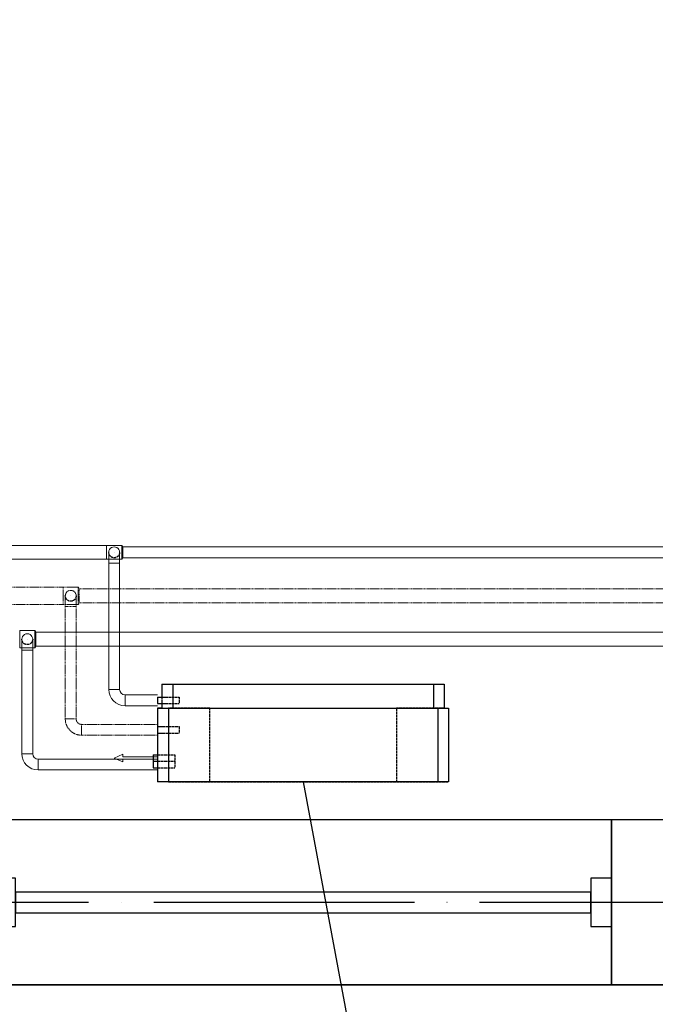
# Model space of a CAD drawing. Header units: millimetres. Extents: x 9824119 to 13672909, y -72394 to 462135.
# Tile 21 of 256: x 10093687 to 10095150, y 8872 to 11140. Entities that reach past the tile are written whole.
import ezdxf
from ezdxf import colors
from ezdxf.entities.mleader import LeaderData, LeaderLine
from ezdxf.math import Vec2, Vec3

# ---------------------------------------------------------------- set-up
doc = ezdxf.new("R2010")
doc.units = ezdxf.units.MM
for name, pattern in [('ACAD_ISO04W100', [30, 24, -3, 0, -3]), ('Hidden', [3, 2, -1]), ('UnderFloor', [7.5, 6, -1.5])]:
    doc.linetypes.add(name, pattern=pattern)
for name, color, linetype in [('MAGI_GENERAL', 7, 'Continuous'), ('PIPE-H1', 7, 'Continuous'), ('PIPE-H1-COMPONENT-', 7, 'Continuous')]:
    doc.layers.add(name, color=color, linetype=linetype)
doc.layers.add('Оси', color=1, linetype='ACAD_ISO04W100', lineweight=0)
doc.styles.add('ISOCPEUR', font='isocpeui.ttf')
doc.styles.add('СПДС', font='isocpeur.ttf')

# ---------------------------------------------------------------- blocks, each defined once
blk = doc.blocks.new('A$C04BF76B1')
at = {"color": 5}
for points in [[(-1352.5, 569.8), (67.5, 569.8), (67.5, 189.8), (-1352.5, 189.8)], [(-1305, 435.3), (-1305, 324.3), (-1352.5, 324.3), (-1352.5, 435.3)], [(67.5, 435.3), (67.5, 324.3), (20, 324.3), (20, 435.3)], [(20, 403.5), (20, 356), (-1305, 356), (-1305, 403.5)]]:
    blk.add_lwpolyline(points, close=True, dxfattribs=at)
blk = doc.blocks.new('вамавммммммм')
at = {"color": 253, "lineweight": 25}
blk.add_line((1609828.4, 1413027.9), (1574438.4, 1413027.9), dxfattribs=at)
blk.add_lwpolyline([(1582418.4, 1413407.9), (1581028.4, 1413407.9), (1581028.4, 1413027.9), (1582418.4, 1413027.9)], close=True, dxfattribs=at)
at = {"layer": 'Оси', "color": 18, "lineweight": 25, "ltscale": 25, "true_color": 0x000000}
blk.add_line((1609828.4, 1413217.9), (1570469.5, 1413217.9), dxfattribs=at)
at = {"color": 253, "lineweight": 25, "xscale": -1}
blk.add_blockref('A$C04BF76B1', (1579675.9, 1412838.1), dxfattribs=at)
blk = doc.blocks.new('_None')
blk = doc.blocks.new('*U4141')
at = {"layer": 'PIPE-H1', "color": 82, "linetype": 'Continuous', "lineweight": 20}
for p, q in [((10093921.6, 9928.6, 12.5), (10093923.7, 9925.1, 12.5)), ((10093921.6, 9896.6, 12.5), (10093923.7, 9900.1, 12.5))]:
    blk.add_line(p, q, dxfattribs=at)
at = {"layer": 'PIPE-H1', "color": 82, "linetype": 'Continuous', "lineweight": 20, "extrusion": (1, 0, 0)}
for centre, major_axis in [((10093921.6, 9912.6, 12.5), (0, 16)), ((10093923.7, 9912.6, 12.5), (0, 12.5))]:
    blk.add_ellipse(centre, major_axis=major_axis, ratio=1, start_param=0, end_param=3.141593, dxfattribs=at)
blk = doc.blocks.new('*U4170')
at = {"layer": 'PIPE-H1', "color": 5, "linetype": 'Hidden', "lineweight": 20}
for p, q in [((10093821.6, 9832.6, 12.5), (10093823.9, 9828.6, 12.5)), ((10093821.6, 9792.6, 12.5), (10093823.9, 9796.6, 12.5))]:
    blk.add_line(p, q, dxfattribs=at)
at = {"layer": 'PIPE-H1', "color": 5, "linetype": 'Hidden', "lineweight": 20, "extrusion": (1, 0, 0)}
for centre, major_axis in [((10093821.6, 9812.6, 12.5), (0, 20)), ((10093823.9, 9812.6, 12.5), (0, 16))]:
    blk.add_ellipse(centre, major_axis=major_axis, ratio=1, start_param=0, end_param=3.141593, dxfattribs=at)
blk = doc.blocks.new('*U4171')
at = {"layer": 'PIPE-H1', "color": 1, "linetype": 'Continuous', "lineweight": 20}
for p, q in [((10093721.6, 9732.6, 12.5), (10093723.9, 9728.6, 12.5)), ((10093721.6, 9692.6, 12.5), (10093723.9, 9696.6, 12.5))]:
    blk.add_line(p, q, dxfattribs=at)
at = {"layer": 'PIPE-H1', "color": 1, "linetype": 'Continuous', "lineweight": 20, "extrusion": (1, 0, 0)}
for centre, major_axis in [((10093721.6, 9712.6, 12.5), (0, 20)), ((10093723.9, 9712.6, 12.5), (0, 16))]:
    blk.add_ellipse(centre, major_axis=major_axis, ratio=1, start_param=0, end_param=3.141593, dxfattribs=at)
blk = doc.blocks.new('*U4186')
at = {"layer": 'PIPE-H1', "color": 82, "linetype": 'Continuous', "lineweight": 20}
for p, q in [((10093886.6, 9928.6, 12.5), (10093921.6, 9928.6, 12.5)), ((10093886.6, 9896.6, 12.5), (10093921.6, 9896.6, 12.5))]:
    blk.add_line(p, q, dxfattribs=at)
at = {"layer": 'PIPE-H1', "color": 82, "linetype": 'Continuous', "lineweight": 20, "extrusion": (1, 0, 0)}
blk.add_ellipse((10093886.6, 9912.6, 12.5), major_axis=(0, 16), ratio=1, start_param=0, end_param=3.141593, dxfattribs=at)
blk = doc.blocks.new('*U4187')
at = {"layer": 'PIPE-H1', "color": 82, "linetype": 'Continuous', "lineweight": 20}
for p, q in [((10093886.6, 9928.6, 12.5), (10088971.3, 9928.6, 12.5)), ((10093886.6, 9896.6, 12.5), (10088971.3, 9896.6, 12.5))]:
    blk.add_line(p, q, dxfattribs=at)
blk = doc.blocks.new('*U4188')
at = {"layer": 'PIPE-H1', "color": 7, "linetype": 'Continuous', "lineweight": -3}
for p, q in [((10093904.1, 9912.6, 285), (10093904.1, 9912.6, 284)), ((10093904.1, 9912.6, 35), (10093904.1, 9912.6, 34))]:
    blk.add_line(p, q, dxfattribs=at)
blk = doc.blocks.new('*U4189')
at = {"layer": 'PIPE-H1', "color": 82, "linetype": 'Continuous', "lineweight": 20, "extrusion": (0, 0, -1)}
blk.add_ellipse((10093904.1, 9912.6, 535), major_axis=(-12.5, 0), ratio=1, start_param=0, end_param=3.141593, dxfattribs=at)
at = {"layer": 'PIPE-H1', "color": 1, "linetype": 'UnderFloor', "lineweight": -3, "extrusion": (0, 0, -1)}
blk.add_ellipse((10093904.1, 9912.6, 535), major_axis=(12.5, 0), ratio=1, start_param=0, end_param=3.141593, dxfattribs=at)
at = {"layer": 'PIPE-H1', "color": 82, "linetype": 'Continuous', "lineweight": 20, "extrusion": (-1, 0, 0)}
for centre in [(10093891.6, 9887.6, 535), (10093916.6, 9887.6, 535)]:
    blk.add_ellipse(centre, major_axis=(0, 0, 25), ratio=1, start_param=0, end_param=1.570796, dxfattribs=at)
at = {"layer": 'PIPE-H1', "color": 82, "linetype": 'Continuous', "lineweight": 20, "extrusion": (0, -1, 0)}
blk.add_ellipse((10093904.1, 9887.6, 560), major_axis=(12.5, 0), ratio=1, start_param=0, end_param=3.141593, dxfattribs=at)
blk = doc.blocks.new('*U4190')
at = {"layer": 'PIPE-H1', "color": 82, "linetype": 'Continuous', "lineweight": 20}
for p, q in [((10093891.6, 9596.9, 560), (10093891.6, 9887.6, 560)), ((10093916.6, 9596.9, 560), (10093916.6, 9887.6, 560))]:
    blk.add_line(p, q, dxfattribs=at)
blk = doc.blocks.new('*U4191')
at = {"layer": 'PIPE-H1', "color": 82, "linetype": 'Continuous', "lineweight": 20}
for major_axis in [(-37.5, 0), (-12.5, 0)]:
    blk.add_ellipse((10093929.1, 9596.9, 560), major_axis=major_axis, ratio=1, start_param=0, end_param=1.570796, dxfattribs=at)
at = {"layer": 'PIPE-H1', "color": 82, "linetype": 'Continuous', "lineweight": 20, "extrusion": (0, 1, 0)}
blk.add_ellipse((10093904.1, 9596.9, 560), major_axis=(-12.5, 0), ratio=1, start_param=0, end_param=3.141593, dxfattribs=at)
at = {"layer": 'PIPE-H1', "color": 82, "linetype": 'Continuous', "lineweight": 20, "extrusion": (1, 0, 0)}
blk.add_ellipse((10093929.1, 9571.9, 560), major_axis=(0, 12.5), ratio=1, start_param=0, end_param=3.141593, dxfattribs=at)
blk = doc.blocks.new('*U4192')
at = {"layer": 'PIPE-H1', "color": 82, "linetype": 'Continuous', "lineweight": 20}
for p, q in [((10094004.1, 9584.4, 560), (10093929.1, 9584.4, 560)), ((10094004.1, 9559.4, 560), (10093929.1, 9559.4, 560))]:
    blk.add_line(p, q, dxfattribs=at)
blk = doc.blocks.new('*U4194')
at = {"layer": 'PIPE-H1', "color": 82, "linetype": 'Continuous', "lineweight": 20}
for p, q in [((10096696.6, 9925.1, 12.5), (10093923.7, 9925.1, 12.5)), ((10096696.6, 9900.1, 12.5), (10093923.7, 9900.1, 12.5))]:
    blk.add_line(p, q, dxfattribs=at)
blk = doc.blocks.new('*U4552')
at = {"layer": 'PIPE-H1', "color": 5, "linetype": 'Hidden', "lineweight": 20}
for p, q in [((10096596.6, 9828.6, 12.5), (10093823.9, 9828.6, 12.5)), ((10096596.6, 9796.6, 12.5), (10093823.9, 9796.6, 12.5))]:
    blk.add_line(p, q, dxfattribs=at)
blk = doc.blocks.new('*U4559')
at = {"layer": 'PIPE-H1', "color": 1, "linetype": 'Continuous', "lineweight": 20}
for p, q in [((10096496.6, 9728.6, 12.5), (10093723.9, 9728.6, 12.5)), ((10096496.6, 9696.6, 12.5), (10093723.9, 9696.6, 12.5))]:
    blk.add_line(p, q, dxfattribs=at)
blk = doc.blocks.new('*U4565')
at = {"layer": 'PIPE-H1', "color": 5, "linetype": 'Hidden', "lineweight": 20}
for p, q in [((10093786.6, 9832.6, 12.5), (10093821.6, 9832.6, 12.5)), ((10093786.6, 9792.6, 12.5), (10093821.6, 9792.6, 12.5))]:
    blk.add_line(p, q, dxfattribs=at)
at = {"layer": 'PIPE-H1', "color": 5, "linetype": 'Hidden', "lineweight": 20, "extrusion": (1, 0, 0)}
blk.add_ellipse((10093786.6, 9812.6, 12.5), major_axis=(0, 20), ratio=1, start_param=0, end_param=3.141593, dxfattribs=at)
blk = doc.blocks.new('*U4566')
at = {"layer": 'PIPE-H1', "color": 5, "linetype": 'Hidden', "lineweight": 20}
for p, q in [((10093786.6, 9832.6, 12.5), (10089768.8, 9832.6, 12.5)), ((10093786.6, 9792.6, 12.5), (10089768.8, 9792.6, 12.5))]:
    blk.add_line(p, q, dxfattribs=at)
blk = doc.blocks.new('*U4567')
at = {"layer": 'PIPE-H1', "color": 7, "linetype": 'Continuous', "lineweight": -3}
for p, q in [((10093804.1, 9812.6, 300), (10093804.1, 9812.6, 299)), ((10093804.1, 9812.6, 50), (10093804.1, 9812.6, 49))]:
    blk.add_line(p, q, dxfattribs=at)
blk = doc.blocks.new('*U4568')
at = {"layer": 'PIPE-H1', "color": 5, "linetype": 'Hidden', "lineweight": 20, "extrusion": (0, 0, -1)}
blk.add_ellipse((10093804.1, 9812.6, 550), major_axis=(-12.5, 0), ratio=1, start_param=0, end_param=3.141593, dxfattribs=at)
at = {"layer": 'PIPE-H1', "color": 1, "linetype": 'UnderFloor', "lineweight": -3, "extrusion": (0, 0, -1)}
blk.add_ellipse((10093804.1, 9812.6, 550), major_axis=(12.5, 0), ratio=1, start_param=0, end_param=3.141593, dxfattribs=at)
at = {"layer": 'PIPE-H1', "color": 5, "linetype": 'Hidden', "lineweight": 20, "extrusion": (-1, 0, 0)}
for centre in [(10093791.6, 9787.6, 550), (10093816.6, 9787.6, 550)]:
    blk.add_ellipse(centre, major_axis=(0, 0, 25), ratio=1, start_param=0, end_param=1.570796, dxfattribs=at)
at = {"layer": 'PIPE-H1', "color": 5, "linetype": 'Hidden', "lineweight": 20, "extrusion": (0, -1, 0)}
blk.add_ellipse((10093804.1, 9787.6, 575), major_axis=(12.5, 0), ratio=1, start_param=0, end_param=3.141593, dxfattribs=at)
blk = doc.blocks.new('*U4569')
at = {"layer": 'PIPE-H1', "color": 5, "linetype": 'Hidden', "lineweight": 20}
for p, q in [((10093791.6, 9528.9, 575), (10093791.6, 9787.6, 575)), ((10093816.6, 9528.9, 575), (10093816.6, 9787.6, 575))]:
    blk.add_line(p, q, dxfattribs=at)
blk = doc.blocks.new('*U4570')
at = {"layer": 'PIPE-H1', "color": 5, "linetype": 'Hidden', "lineweight": 20}
for major_axis in [(-37.5, 0), (-12.5, 0)]:
    blk.add_ellipse((10093829.1, 9528.9, 575), major_axis=major_axis, ratio=1, start_param=0, end_param=1.570796, dxfattribs=at)
at = {"layer": 'PIPE-H1', "color": 5, "linetype": 'Hidden', "lineweight": 20, "extrusion": (0, 1, 0)}
blk.add_ellipse((10093804.1, 9528.9, 575), major_axis=(-12.5, 0), ratio=1, start_param=0, end_param=3.141593, dxfattribs=at)
at = {"layer": 'PIPE-H1', "color": 5, "linetype": 'Hidden', "lineweight": 20, "extrusion": (1, 0, 0)}
blk.add_ellipse((10093829.1, 9503.9, 575), major_axis=(0, 12.5), ratio=1, start_param=0, end_param=3.141593, dxfattribs=at)
blk = doc.blocks.new('*U4571')
at = {"layer": 'PIPE-H1', "color": 5, "linetype": 'Hidden', "lineweight": 20}
for p, q in [((10094004.1, 9516.4, 575), (10093829.1, 9516.4, 575)), ((10094004.1, 9491.4, 575), (10093829.1, 9491.4, 575))]:
    blk.add_line(p, q, dxfattribs=at)
blk = doc.blocks.new('*U4572')
at = {"layer": 'PIPE-H1', "color": 1, "linetype": 'Continuous', "lineweight": 20}
for p, q in [((10093686.6, 9732.6, 12.5), (10093721.6, 9732.6, 12.5)), ((10093686.6, 9692.6, 12.5), (10093721.6, 9692.6, 12.5))]:
    blk.add_line(p, q, dxfattribs=at)
at = {"layer": 'PIPE-H1', "color": 1, "linetype": 'Continuous', "lineweight": 20, "extrusion": (1, 0, 0)}
blk.add_ellipse((10093686.6, 9712.6, 12.5), major_axis=(0, 20), ratio=1, start_param=0, end_param=3.141593, dxfattribs=at)
blk = doc.blocks.new('*U4574')
at = {"layer": 'PIPE-H1', "color": 7, "linetype": 'Continuous', "lineweight": -3}
blk.add_line((10093704.1, 9712.6, 146), (10093704.1, 9712.6, 145), dxfattribs=at)
blk = doc.blocks.new('*U4575')
at = {"layer": 'PIPE-H1', "color": 1, "linetype": 'Continuous', "lineweight": 20, "extrusion": (0, 0, -1)}
blk.add_ellipse((10093704.1, 9712.6, 396), major_axis=(-12.5, 0), ratio=1, start_param=0, end_param=3.141593, dxfattribs=at)
at = {"layer": 'PIPE-H1', "color": 1, "linetype": 'UnderFloor', "lineweight": -3, "extrusion": (0, 0, -1)}
blk.add_ellipse((10093704.1, 9712.6, 396), major_axis=(12.5, 0), ratio=1, start_param=0, end_param=3.141593, dxfattribs=at)
at = {"layer": 'PIPE-H1', "color": 1, "linetype": 'Continuous', "lineweight": 20, "extrusion": (-1, 0, 0)}
for centre in [(10093691.6, 9687.6, 396), (10093716.6, 9687.6, 396)]:
    blk.add_ellipse(centre, major_axis=(0, 0, 25), ratio=1, start_param=0, end_param=1.570796, dxfattribs=at)
at = {"layer": 'PIPE-H1', "color": 1, "linetype": 'Continuous', "lineweight": 20, "extrusion": (0, -1, 0)}
blk.add_ellipse((10093704.1, 9687.6, 421), major_axis=(12.5, 0), ratio=1, start_param=0, end_param=3.141593, dxfattribs=at)
blk = doc.blocks.new('*U4576')
at = {"layer": 'PIPE-H1', "color": 1, "linetype": 'Continuous', "lineweight": 20}
for p, q in [((10093691.6, 9448.9, 421), (10093691.6, 9687.6, 421)), ((10093716.6, 9448.9, 421), (10093716.6, 9687.6, 421))]:
    blk.add_line(p, q, dxfattribs=at)
blk = doc.blocks.new('*U4577')
at = {"layer": 'PIPE-H1', "color": 1, "linetype": 'Continuous', "lineweight": 20}
for major_axis in [(-37.5, 0), (-12.5, 0)]:
    blk.add_ellipse((10093729.1, 9448.9, 421), major_axis=major_axis, ratio=1, start_param=0, end_param=1.570796, dxfattribs=at)
at = {"layer": 'PIPE-H1', "color": 1, "linetype": 'Continuous', "lineweight": 20, "extrusion": (0, 1, 0)}
blk.add_ellipse((10093704.1, 9448.9, 421), major_axis=(-12.5, 0), ratio=1, start_param=0, end_param=3.141593, dxfattribs=at)
at = {"layer": 'PIPE-H1', "color": 1, "linetype": 'Continuous', "lineweight": 20, "extrusion": (1, 0, 0)}
blk.add_ellipse((10093729.1, 9423.9, 421), major_axis=(0, 12.5), ratio=1, start_param=0, end_param=3.141593, dxfattribs=at)
blk = doc.blocks.new('*U4578')
at = {"layer": 'PIPE-H1', "color": 1, "linetype": 'Continuous', "lineweight": 20}
for p, q in [((10094004.1, 9436.4, 421), (10093729.1, 9436.4, 421)), ((10094004.1, 9411.4, 421), (10093729.1, 9411.4, 421))]:
    blk.add_line(p, q, dxfattribs=at)
blk = doc.blocks.new('*U4696')
at = {"layer": 'PIPE-H1-COMPONENT-', "color": 7, "linetype": 'Continuous', "lineweight": -3}
blk.add_line((10094004.1, 9423.9, 421), (10094004.1, 9423.9, 420), dxfattribs=at)
blk = doc.blocks.new('*U4697')
at = {"layer": 'PIPE-H1-COMPONENT-', "color": 11, "linetype": 'Continuous', "lineweight": 20}
for p, q in [((10093924.1, 9447.9, 360), (10093904.1, 9438.9, 360)), ((10093904.1, 9438.9, 360), (10093924.1, 9429.9, 360)), ((10093924.1, 9441.9, 360), (10093924.1, 9447.9, 360)), ((10094004.1, 9441.9, 360), (10093924.1, 9441.9, 360)), ((10093924.1, 9429.9, 360), (10093924.1, 9435.9, 360)), ((10093924.1, 9435.9, 360), (10094004.1, 9435.9, 360)), ((10094004.1, 9435.9, 360), (10094004.1, 9441.9, 360))]:
    blk.add_line(p, q, dxfattribs=at)
at = {"layer": 'PIPE-H1-COMPONENT-', "color": 11, "linetype": 'Continuous', "lineweight": 20, "extrusion": (-1, 0, 0)}
blk.add_circle((-9438.9, 360, -10094004.1), 7.5, dxfattribs=at)
blk = doc.blocks.new('*U4698')
at = {"layer": 'MAGI_GENERAL', "color": 1, "linetype": 'UnderFloor', "lineweight": -3}
for p, q in [((10094014.1, 9608.9, 100), (10094014.1, 9608.9, 535.5)), ((10094664.1, 9608.9, 535.5), (10094664.1, 9608.9, 100)), ((10094014.1, 9579.4, 535.5), (10094014.1, 9564.4, 535.5)), ((10094014.1, 9579.4, 100), (10094014.1, 9553.9, 100)), ((10094021.4, 9579.4, 560), (10094054.1, 9579.4, 560)), ((10094014.1, 9553.9, 100), (10094004.1, 9553.9, 100)), ((10094004.1, 9553.9, 100), (10094004.1, 9553.9)), ((10094004.1, 9553.9, 100), (10094004.1, 9553.9, 535.5)), ((10094014.1, 9553.9, 100), (10094004.1, 9553.9, 100)), ((10094014.1, 9553.9, 535.5), (10094014.1, 9553.9, 100)), ((10094021.4, 9564.4, 560), (10094054.1, 9564.4, 560)), ((10094039.1, 9553.9, 620), (10094029.1, 9553.9, 586.2)), ((10094039.1, 9553.9, 100), (10094664.1, 9553.9, 100)), ((10094124.1, 9553.9, 100), (10094039.1, 9553.9, 100)), ((10094124.1, 9383.9, 100), (10094124.1, 9553.9, 100)), ((10094124.1, 9553.9, 100), (10094124.1, 9553.9)), ((10094554.1, 9553.9, 100), (10094554.1, 9383.9, 100)), ((10094664.1, 9553.9, 100), (10094554.1, 9553.9, 100)), ((10094554.1, 9553.9, 100), (10094554.1, 9553.9)), ((10094664.1, 9553.9, 100), (10094639.1, 9553.9, 100)), ((10094664.1, 9553.9, 535.5), (10094649.1, 9553.9, 586.2)), ((10094664.1, 9553.9, 100), (10094664.1, 9553.9, 535.5)), ((10094674.1, 9553.9, 100), (10094674.1, 9553.9)), ((10094674.1, 9553.9, 535.5), (10094674.1, 9553.9, 100)), ((10094004.1, 9511.4, 100), (10094004.1, 9496.4, 100)), ((10094004.1, 9511.4, 535.5), (10094004.1, 9496.4, 535.5)), ((10094004.1, 9511.4, 100), (10094004.1, 9496.4, 100)), ((10094014.6, 9511.4, 575), (10094054.1, 9511.4, 575)), ((10094014.6, 9496.4, 575), (10094054.1, 9496.4, 575)), ((10094004.1, 9446.4, 360), (10094044.1, 9446.4, 360)), ((10094004.1, 9446.4, 100), (10094004.1, 9383.9, 100)), ((10094004.1, 9446.4, 100), (10094004.1, 9383.9, 100)), ((10094004.1, 9431.4, 421), (10094044.1, 9431.4, 421)), ((10094004.1, 9416.4, 421), (10094044.1, 9416.4, 421)), ((10094004.1, 9383.9, 100), (10094004.1, 9383.9)), ((10094004.1, 9383.9, 535.5), (10094004.1, 9383.9, 100)), ((10094029.1, 9383.9, 100), (10094124.1, 9383.9, 100)), ((10094029.1, 9383.9, 100), (10094674.1, 9383.9, 100)), ((10094124.1, 9383.9, 100), (10094124.1, 9383.9)), ((10094554.1, 9383.9, 100), (10094554.1, 9383.9)), ((10094554.1, 9383.9, 100), (10094674.1, 9383.9, 100)), ((10094674.1, 9383.9, 100), (10094674.1, 9383.9)), ((10094674.1, 9383.9, 100), (10094674.1, 9383.9, 535.5))]:
    blk.add_line(p, q, dxfattribs=at)
at = {"layer": 'MAGI_GENERAL', "color": 7, "linetype": 'Continuous', "lineweight": -3}
for p, q in [((10094014.1, 9608.9, 535.5), (10094014.1, 9579.4, 535.5)), ((10094014.1, 9608.9, 535.5), (10094039.1, 9608.9, 620)), ((10094039.1, 9608.9, 620), (10094639.1, 9608.9, 620)), ((10094039.1, 9608.9, 620), (10094039.1, 9553.9, 620)), ((10094639.1, 9608.9, 620), (10094664.1, 9608.9, 535.5)), ((10094639.1, 9608.9, 620), (10094639.1, 9553.9, 620)), ((10094664.1, 9608.9, 535.5), (10094664.1, 9553.9, 535.5)), ((10094004.1, 9579.4, 560), (10094021.4, 9579.4, 560)), ((10094004.1, 9564.4, 560), (10094021.4, 9564.4, 560)), ((10094004.1, 9553.9, 535.5), (10094004.1, 9511.4, 535.5)), ((10094004.1, 9553.9, 535.5), (10094029.1, 9553.9, 630)), ((10094014.1, 9564.4, 535.5), (10094014.1, 9553.9, 535.5)), ((10094029.1, 9553.9, 630), (10094649.1, 9553.9, 630)), ((10094029.1, 9553.9, 630), (10094029.1, 9383.9, 630)), ((10094649.1, 9553.9, 630), (10094674.1, 9553.9, 535.5)), ((10094649.1, 9553.9, 630), (10094649.1, 9383.9, 630)), ((10094674.1, 9553.9, 535.5), (10094674.1, 9383.9, 535.5)), ((10094004.1, 9511.4, 575), (10094014.6, 9511.4, 575)), ((10094004.1, 9496.4, 575), (10094014.6, 9496.4, 575)), ((10094004.1, 9496.4, 535.5), (10094004.1, 9383.9, 535.5)), ((10093994.1, 9446.4, 360), (10094004.1, 9446.4, 360)), ((10093994.1, 9431.4, 421), (10094004.1, 9431.4, 421)), ((10093994.1, 9416.4, 421), (10094004.1, 9416.4, 421)), ((10094029.1, 9383.9, 630), (10094004.1, 9383.9, 535.5)), ((10094649.1, 9383.9, 630), (10094029.1, 9383.9, 630)), ((10094674.1, 9383.9, 535.5), (10094649.1, 9383.9, 630))]:
    blk.add_line(p, q, dxfattribs=at)
at = {"layer": 'MAGI_GENERAL', "color": 7, "linetype": 'Continuous', "lineweight": -3, "extrusion": (1, 0, 0)}
for centre in [(10094004.1, 9571.9, 560), (10094004.1, 9503.9, 575), (10093994.1, 9438.9, 360), (10093994.1, 9423.9, 421)]:
    blk.add_ellipse(centre, major_axis=(0, 7.5), ratio=1, start_param=0, end_param=3.141593, dxfattribs=at)
at = {"layer": 'MAGI_GENERAL', "color": 1, "linetype": 'UnderFloor', "lineweight": -3, "extrusion": (1, 0, 0)}
for centre in [(10094054.1, 9571.9, 560), (10094054.1, 9503.9, 575), (10094044.1, 9438.9, 360), (10094044.1, 9423.9, 421)]:
    blk.add_ellipse(centre, major_axis=(0, 7.5), ratio=1, start_param=0, end_param=3.141593, dxfattribs=at)

msp = doc.modelspace()

# ---------------------------------------------------------------- block references
msp.add_blockref('вамавммммммм', (8514020.8, -1404111.5))
at = {"layer": 'PIPE-H1'}
for name in ['*U4187', '*U4186', '*U4189', '*U4188', '*U4141', '*U4194', '*U4190', '*U4566', '*U4565', '*U4568', '*U4170', '*U4552', '*U4567', '*U4569', '*U4572', '*U4171', '*U4575', '*U4574', '*U4559', '*U4576', '*U4191', '*U4192', '*U4570', '*U4571', '*U4577', '*U4578']:
    msp.add_blockref(name, (0, 0), dxfattribs=at)
at = {"layer": 'PIPE-H1-COMPONENT-'}
for name in ['*U4697', '*U4696']:
    msp.add_blockref(name, (0, 0), dxfattribs=at)

# ---------------------------------------------------------------- next in the draw order: leaders
at = {"color": 5, "lineweight": 25, "ltscale": 15}
ml = msp.add_multileader_mtext('Standard', dxfattribs=at)
ml.set_content('{\\fGOST Common|b0|i0|c204|p34;\\W0.9;\\C256;Фанкойл напольный Qx=1,6kBm Qm=2,1kBm}', color=14, style='СПДС')
ml.set_leader_properties()
ml.set_arrow_properties(name='NONE')
ml.build(insert=Vec2(0, 0))
ml.multileader.update_dxf_attribs({"text_left_attachment_type": 6, "text_right_attachment_type": 6, "dogleg_length": 0.36, "arrow_head_size": 100})
ctx = ml.context
ctx.base_point, ctx.char_height, ctx.arrow_head_size, ctx.plane_origin = Vec3(10094614.6, 7910.1, 630), 220, 100, Vec3(10084127.3, -5311, 630)
ctx.left_attachment, ctx.right_attachment, ctx.text_align_type = 6, 6, 1
notes = []
notes.append((ctx, [(1, (1, 1, 0), (10094614.3, 7910.1, 630), (1, 0), 0.36, [(1, [(10094339.1, 9383.9, 630)], 0, [])])]))
ctx.mtext.insert, ctx.mtext.width, ctx.mtext.defined_height, ctx.mtext.alignment, ctx.mtext.flow_direction = Vec3(10095798.9, 8174.1, 630), 2438.932, 630, 2, 5
ctx.mtext.has_bg_fill, ctx.mtext.bg_color, ctx.mtext.bg_scale_factor, ctx.mtext.bg_transparency, ctx.mtext.use_window_bg_color = 1, -1027028792, 1.5, 0, 1
for ctx, leaders in notes:
    for number, flags, end, landing, length, lines in leaders:
        leader = LeaderData()
        leader.index, (leader.has_last_leader_line, leader.has_dogleg_vector, leader.attachment_direction) = number, flags
        leader.last_leader_point, leader.dogleg_vector, leader.dogleg_length = Vec3(end), Vec3(landing), length
        for number, points, colour, breaks in lines:
            line = LeaderLine()
            line.index, line.vertices, line.color, line.breaks = number, Vec3.list(points), colors.encode_raw_color(colour), breaks
            leader.lines.append(line)
        ctx.leaders.append(leader)

# ---------------------------------------------------------------- next in the draw order: block references
at = {"layer": 'MAGI_GENERAL'}
msp.add_blockref('*U4698', (0, 0), dxfattribs=at)

# ---------------------------------------------------------------- next in the draw order: texts
at = {"char_height": 300, "attachment_point": 1, "style": 'ISOCPEUR'}
for s, insert, width in [('\\pi13638.10589;{\\fISOCPEUR|b0|i0|c204|p34;\\H1.66667x;\\L\\C7;\\P\\pi10874.35036;\\H1.1x;Общие указания\\l\\P\\pi13638.10589;\\P\\pi-900,l1200,t1200;\\H0.72727x;1.^IПроект выполнен на основании задания заказчика и задания на проектирование архитектурно-строительных чертежей.\\P2.^IПроект соответствует действующим нормам :\\P\\pl900,t900;\\fSymbol|b0|i0|c2|p18;·^I\\fISOCPEUR|b0|i0|c204|p34;КМК 2. 04.05-97* "Отопление, вентиляция и кондиционирование воздуха".\\P\\fSymbol|b0|i0|c2|p18;·^I\\fISOCPEUR|b0|i0|c204|p34;ШНК 2.08.02-09* "Общественные здания и сооружение" \\P\\fSymbol|b0|i0|c2|p18;·^I\\fISOCPEUR|b0|i0|c204|p34;КМК 2.01.01-94 "Климатические и физико-геологические данные для проектирования".\\P\\fSymbol|b0|i0|c2|p18;·^I\\fISOCPEUR|b0|i0|c204|p34;КМК 2.01.04-97* "Строительная теплотехника".\\P\\fSymbol|b0|i0|c2|p18;·^I\\fISOCPEUR|b0|i0|c204|p34;ГОСТ 21.602-2003 "Правила выполнения рабочей документации отопления, вентиляции и кондиционирования".\\P\\fSymbol|b0|i0|c2|p18;·^I\\fISOCPEUR|b0|i0|c204|p34;ШНК \\fISOCPEUR|b0|i0|c186|p34;2.01.02-04\\fISOCPEUR|b0|i0|c204|p34; - \\fISOCPEUR|b0|i0|c186|p34;"\\fISOCPEUR|b0|i0|c204|p34;Пожарная безопасность зданий и сооружений\\fISOCPEUR|b0|i0|c186|p34;"\\fISOCPEUR|b0|i0|c204|p34;;\\P\\pl1200,t1200;3.^I  Расчетные параметры наружного воздуха для проектирования отопления, вентиляции и кондиционирования воздуха приняты по КМК 2.01.01-94.\\P\\pi-300,l300,tz;      Для проектирования отопления, вентиляции и кондиционирования воздуха: \\P\\pl1500,t1500;-^IХолодный  период  года Тн\\fISOCPEUR|b0|i0|c186|p34;=-14.0°C\\fISOCPEUR|b0|i0|c204|p34;; I=-12,4 кДж/кг (Парам. Б);\\P-^IТеплый  период  года Тн=33°C; I=55,7 кДж/кг  (Парам. А);\\P-^IТеплый  период  года Тн=37,5°C; I=65,2 кДж/кг (Парам. Б);\\P-^IСкорость ветра  - V=1,6 м/сек - холодный период;\\P-^IСкорость ветра  - V=1,9 м/сек - теплый  период;\\P-^IПродолжительность отопительного периода  Zот.пер.=129суток;\\P-^IСредняя температура отопительного периода  tот.пер.=2,7°C;\\P-^IБарометрическое давление в районе строительства Рбар=950 Гпа.\\P\\pi600,l0,tz;\\P\\pi11458.1097;\\LТЕПЛОСНАБЖЕНИЕ\\P\\pi13638.10589;\\l\\P\\pi0;\\C0;В качестве источника тепла выбран установленный во дворе здания тепловой насос, рассчитанный на работу в температурном режиме 40–30 °C.^J^JСистема отопления спроектирована как двухтрубная, в ней используются напольный фанкойл.\\P^JОсновным источником тепла является тепловой насос. \\P^JОсновное охлаждение осуществляется с помощью\\Pтепловых насосов. Для отвода конденсата, образующегося в фанкойлах, предусмотрены дренажные трубы. Основные водосточные и обратные трубы выполнены из полипропилена. \\P\\pi600;^JОсновные подающие и обратные трубы выполнены из полипропилена. Слив воды из системы осуществляется через регулировочный узел. Для снижения теплопотерь через трубы выполнены работы по теплоизоляции.\\C7; \\P\\pi12278.10827;\\LОТОПЛЕНИЕ\\l\\P\\pi0;  Для достижения  комфортных условий в зимнее время и компенсации теплопотерь в помещениях установлены \\C0;фанкойл\\C7;ы обеспечивающие в помещениях нормируемую температуру воздуха:\\P\\pi-300,l1500,t1500;-^IКабинет врача +20°C.\\P-^IЗал       +22°C.\\P-^IФизиотерапия     +21°C.\\P\\pi0,l0,tz;   На каждом приборе предусматривается устанавка термостатического клапана и запорного крана. Рекомендуется применить трубопроводы стабильные полипропиленовые. Система теплоснабжения \\C0;фанкойл\\C7;ов двухтрубная с принудительной циркуляцией, горизонтальная. Удаление воздуха осуществляется из воздухоспускных кранов установленных в \\C0;фанкойл\\C7;ах. Все монтажные и наладочные работы проводить в соответствии с нормативными документами и инструкциям фирм-изготовителя.}', (9986122.2, 27067.1), 27276.212), ('{\\fISOCPEUR|b0|i0|c204|p34;\\C7;^I\\A1;\\L\\P\\pi10515.36534;\\H1.33333x;ВЕНТИЛЯЦИЯ\\P\\pi0;\\l^IВ здании предусмотрена приточно-вытяжная вентиляция с естественным и \\Pмеханическим побуждением, для функционально различных и конструктивно раздельных групп \\Pпомещений.   ^I  \\P^IТакже предусматривается естественная вентиляция с удалением и поступлением воздуха через окна и двери.\\P^IУдаление воздуха из помещений производится с помощью вытяжных решеток.\\P^IМатериал воздуховодов - тонколистовая оцинкованная сталь по ГОСТ 14918-80.\\P^IВоздуховоды систем вытяжной вентиляции выполняются класса "Н" (нормально плотный).\\P^IМонтаж систем вентиляции выполнить в соответствии с \\A0;КМК 3.05.01.-9\\A1;7\\P\\A0;\\L\\P\\pi12075.36144;\\P\\pi7995.37164;ПРИМЕЧАНИЯ (ТЕПЛОСНАБЖЕНИЕ)\\P\\pi-900,l900,t900;\\l1.^IЧертеж читать совместно со спецификацией и с другими разделами проекта.\\P2.^IМонтаж оборудования и трубопроводов производить в соответствии с местными \\P\\pi0;действующими нормами и правилами, и требованиями завода-изготовителя оборудования.\\P\\pi-900;3.^IТрубопроводы системы теплоснабжения радиаторов приняты полипропиленовыми.\\P4.^IНа планах и схемах указаны наружный диаметр и толщина стенки полипропиленовых \\P\\pi0;трубопроводов.\\P\\pi-900;5.^IПриборы и трубопроводы нанесены условно.\\P6.^IУклон трубопроводов выполнить согласно схемам в сторону ближайшего вертикального \\P\\pi0;стояка.\\P\\pi-900;7.^IВсе отметки указаны от уровня пола этажа. \\P8.^IКрепить трубу в штробе каждые 2 метра.\\P9.^IТрубопроводы отопления, прокладываемые в полу покрыть трубчатой тепловой изоляцией \\P\\pi0;из вспученного полителена "Isocom" толщиной 9 мм.\\P\\pi-900;10.^IДиаметры запорно-регулирующей арматуры и фильтров соответствуют диаметру \\P\\pi0;трубопроводов, если не указано иное.\\P\\pi3390,l600,tz;\\P\\pi5455.37799,l0;\\LПРИМЕЧАНИЯ (ВЕНТИЛЯЦИЯ И КОНДИЦИОНИРОВАНИЕ)\\l\\P\\pi-900,l900,t900;1.^IВентиляционные системы показаны условно.\\P2.^IЧертеж читать совместно со спецификацией и остальными разделами проекта \\P3.^IВсе неплотности при пересечении инженерными коммуникациями огнестойких стен, \\P\\pi0;перекрытий и перегородок заделать материалами, соответствующими по степени \\Pогнестойкости пересекаемым ограждениям.\\P\\pi-900;4.^IВ сан-узлах двери не оборудованные переточными решетками, предусмотреть с \\P\\pi0;подрезкой дверного полотна, высота щели не менее 20 мм. Если конструкция дверей не \\Pпозволяет предусмотреть щели в нижней части, то необходимо выполнить установку \\Pжалюзийной решетки в нижней половине двери.\\P\\pi-900;5.^IРазместить все приборы для измерения температуры, давления и скорости потока в \\P\\pi0;доступных местах с прямыми секциями труб или воздуховодов наверху или внизу, \\Pсогласно рекомендациям завода изготовителя для точности показаний.\\P\\pi-900;6.^IУстановить расположение диффузоров, отдушин и вентиляционных решеток согласно \\P\\pi0;архитектурным планам потолка, освещения и другим деталям/узлам потолка и \\Pвыполнить незначительные изменения для обеспечения соответствия.\\P\\pi-900;7.^IМонтаж оборудования выполнить в соответствии с местными нормами и правилами, а \\P\\pi0;так же требованиями завода-изготовителя оборудования \\P\\pi-900;8.^IВсе отметки оборудований даны от пола этажа.\\P}', (10015733.6, 26003.4), 24350.724)]:
    msp.add_mtext(s, dxfattribs=dict(at, insert=insert, width=width))

doc.saveas('drawing.dxf')
